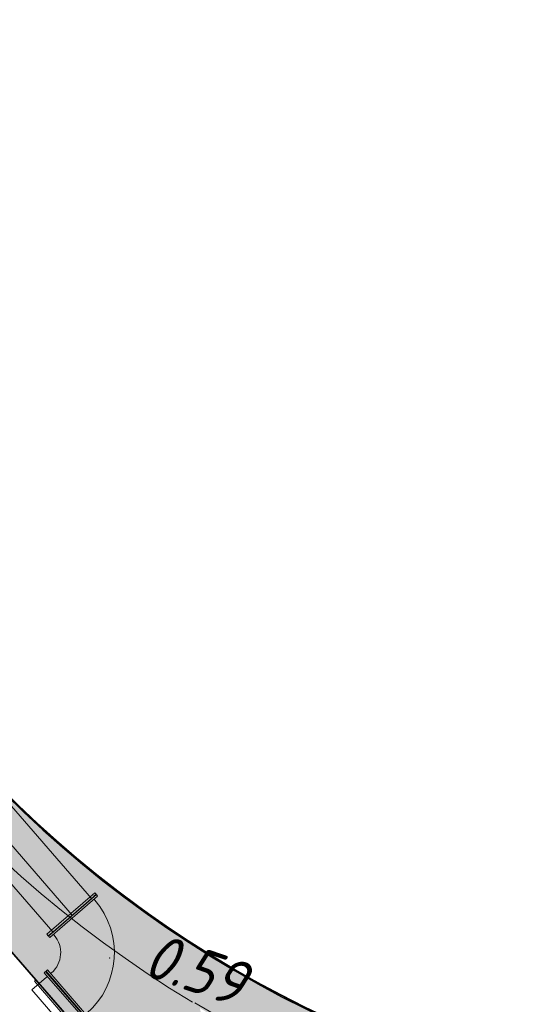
# Model space of a CAD drawing. Header units: metres. Extents: x 128615 to 129083, y 455669 to 456034.
# Tile 124 of 158: x 128803.54 to 128812.5, y 455871.12 to 455888.45. Entities that reach past the tile are written whole.
import ezdxf

# ---------------------------------------------------------------- set-up
doc = ezdxf.new("R2010")
doc.units = ezdxf.units.M
doc.linetypes.add('RI-AWZI_PROCESLEIDING', pattern=[18.450000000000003, 6, -1.8, 1.75, -1.8, 1.75, -1.8, 1.75, -1.8])
for name, color, linetype, lineweight in [('B-CO-BC-BETONVORM-G', 50, 'Continuous', 18), ('B-WE-OG-HOOGTELIJN-G', 7, 'Continuous', 18), ('B-XX-RI-AWZI_PROCESLEIDING-G', 30, 'RI-AWZI_PROCESLEIDING', 18), ('B-XX-VH-BESTRATING-V', 1, 'Continuous', 18)]:
    doc.layers.add(name, color=color, linetype=linetype, lineweight=lineweight)
for name, color, linetype in [('B-XX-GR-GRAS-G', 90, 'Continuous'), ('B-XX-GR-KRUIDEN-G', 98, 'Continuous'), ('B-XX-OG-BEBOUWING-G', 1, 'Continuous')]:
    doc.layers.add(name, color=color, linetype=linetype)
doc.styles.add('ISO', font='Iso.shx', dxfattribs={"height": 50})

# ---------------------------------------------------------------- blocks, each defined once
blk = doc.blocks.new('_TFNW900')
at = {"color": 0}
for p, q in [((-37.5, 557.5), (-4.999999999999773, 557.5)), ((-37.5, -557.5), (-37.5, 557.5)), ((-5, 506.9999999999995), (-4.999999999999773, 557.5)), ((-37.5, 475), (-36.49999999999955, 475)), ((2.273736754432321e-13, 502), (-5, 507)), ((-2.273736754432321e-13, -502), (2.273736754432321e-13, 502)), ((-37.5, -474.9999999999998), (-36.49999999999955, -475)), ((-2.273736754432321e-13, -502), (-5.000000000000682, -507.0000000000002)), ((-5.000000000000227, -557.5), (-5.000000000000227, -507)), ((-37.5, -557.5), (-5.000000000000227, -557.5))]:
    blk.add_line(p, q, dxfattribs=at)
blk.add_point((-2.273736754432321e-13, 0), dxfattribs=at)
blk = doc.blocks.new('FNZ900')
for p, q in [((-557.5, 37.50000000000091), (557.5, 37.50000000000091)), ((-557.5, 37.50000000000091), (-557.5, 5)), ((-557.5, 5), (557.5, 5.000000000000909)), ((-502, 0), (502, 0)), ((-472.5000000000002, 57.5), (-472.5000000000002, 37.5)), ((472.4999999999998, 57.5), (472.4999999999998, 37.5)), ((557.5, 37.50000000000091), (557.5, 5.000000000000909))]:
    blk.add_line(p, q)
blk.add_point((0, 0))
blk = doc.blocks.new('_QNW900s')
for radius in [1415, 470]:
    blk.add_arc((942.5, -942.5), radius, 90, 180)
blk.add_point((0, 0))
at = {"rotation": 90}
blk.add_blockref('FNZ900', (1000, 0), dxfattribs=at)
blk.add_blockref('FNZ900', (0, -1000))
blk = doc.blocks.new('_FMNW900(400)')
at = {"color": 0}
for p, q in [((133.75, 557.5), (133.7500000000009, -557.5)), ((166.2500000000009, 557.5), (133.75, 557.5)), ((166.2500000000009, 557.5), (166.2500000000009, -557.5)), ((362.4999999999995, -557.5), (362.4999999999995, 557.5)), ((362.4999999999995, 557.5), (394.9999999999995, 557.5)), ((395.0000000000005, -557.5), (394.9999999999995, 557.5)), ((0, 472.5000000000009), (0, -472.5)), ((0, 472.5000000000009), (342.5000000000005, 472.5)), ((342.5000000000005, 472.5), (362.5000000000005, 472.5)), ((400.0000000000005, -502), (400.0000000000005, 502)), ((0, -472.5), (342.5000000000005, -472.5)), ((342.5000000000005, -472.5), (362.5000000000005, -472.5)), ((166.2500000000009, -557.5), (133.7500000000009, -557.5)), ((362.4999999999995, -557.5), (395.0000000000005, -557.5))]:
    blk.add_line(p, q, dxfattribs=at)
for p in [(0, 0), (400.0000000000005, 0)]:
    blk.add_point(p, dxfattribs=at)

msp = doc.modelspace()

# ---------------------------------------------------------------- hatches: boundary and pattern name
at = {"layer": 'B-XX-GR-GRAS-G'}
h = msp.add_hatch(dxfattribs=at)
h.set_pattern_fill('CROSS', color=256, scale=0.09999999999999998, angle=-116.5632943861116, style=0)
h.set_pattern_definition([(340.9065815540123, (128738.9979208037, 455858.1422880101), (0.8077808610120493, 0.3923519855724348), [0.3174999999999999, -0.9525]), (70.90658155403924, (128739.0960088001, 455857.9403427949), (-0.3923519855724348, 0.8077808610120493), [0.3174999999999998, -0.9524999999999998])])
h.paths.add_polyline_path([(128845.8675353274, 455784.6485665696), (128847.5685110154, 455784.0597697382), (128847.7647766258, 455784.6267616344), (128846.0638009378, 455785.2155584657)])
h.paths.add_polyline_path([(128967.1055860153, 455860.4144094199), (128969.4210054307, 455866.8918425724), (128880.9006920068, 455904.409712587), (128810.0577815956, 455927.1027515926), (128808.0815679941, 455921.3936663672), (128811.5859768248, 455919.9881814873), (128842.9440111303, 455909.6012506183), (128874.3253125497, 455899.2845629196), (128897.3942134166, 455890.0887698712), (128932.249899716, 455875.2515896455), (128958.9784740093, 455863.874893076)])
edge = h.paths.add_edge_path()
edge.add_line((128984.0843231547, 455804.1850891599), (128953.5143684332, 455822.3927003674))
edge.add_line((128953.5143684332, 455822.3927003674), (128931.0817976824, 455759.6371250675))
edge.add_line((128931.0817976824, 455759.6371250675), (128923.691293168, 455762.2048782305))
edge.add_line((128923.691293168, 455762.2048782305), (128914.0269830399, 455765.5502024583))
edge.add_line((128914.0269830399, 455765.5502024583), (128897.845598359, 455770.6508317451))
edge.add_line((128897.845598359, 455770.6508317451), (128884.7246261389, 455774.2573768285))
edge.add_line((128884.7246261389, 455774.2573768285), (128872.548293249, 455777.8537726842))
edge.add_line((128872.548293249, 455777.8537726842), (128866.079626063, 455781.0475949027))
edge.add_line((128866.079626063, 455781.0475949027), (128866.0212588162, 455781.0678178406))
edge.add_line((128866.0212588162, 455781.0678178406), (128863.5642032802, 455773.7248399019))
edge.add_line((128863.5642032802, 455773.7248399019), (128871.5285838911, 455771.3053608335))
edge.add_line((128871.5285838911, 455771.3053608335), (128871.6722959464, 455771.410655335))
edge.add_arc((128873.3846396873, 455770.369334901), 2.004113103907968, 78.24944847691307, 148.6951358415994, ccw=False)
edge.add_line((128873.7927796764, 455772.3314488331), (128875.0821999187, 455772.0165345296))
edge.add_line((128875.0821999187, 455772.0165345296), (128927.2955738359, 455757.61301808))
edge.add_line((128927.2955738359, 455757.61301808), (128956.895554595, 455749.1705929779))
edge.add_line((128956.895554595, 455749.1705929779), (128984.0843231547, 455804.1850891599))
at = {"layer": 'B-XX-GR-KRUIDEN-G'}
h = msp.add_hatch(dxfattribs=at)
h.set_pattern_fill('SWAMP', color=256, scale=0.2, angle=-116.5632943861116, style=0)
h.set_pattern_definition([(340.9065815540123, (128738.9979208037, 455858.1422880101), (3.839350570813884, 3.326515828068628), [0.6349999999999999, -4.444999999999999]), (70.90658155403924, (128739.2979540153, 455858.0384307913), (-0.9611808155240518, 4.988231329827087), [0.3174999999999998, -8.481319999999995]), (70.90658155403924, (128739.3729632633, 455858.0124661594), (-0.9611808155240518, 4.988231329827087), [0.2539999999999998, -8.544819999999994]), (70.90658155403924, (128739.2229447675, 455858.0643954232), (-0.9611808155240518, 4.988231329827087), [0.2539999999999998, -8.544819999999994]), (40.90658155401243, (128739.4479706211, 455857.9865021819), (-0.9611719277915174, 4.988233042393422), [0.2032, -4.876799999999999]), (100.9065815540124, (128739.1479374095, 455858.0903594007), (-4.8005224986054, 1.661717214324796), [0.2032, -4.8768])])
edge = h.paths.add_edge_path()
edge.add_line((128948.4118116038, 455833.4579504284), (128948.6455033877, 455826.0782791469))
edge.add_line((128948.6455033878, 455826.0782791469), (128943.9095911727, 455812.3966981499))
edge.add_line((128943.9095911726, 455812.3966981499), (128941.3888850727, 455813.2785094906))
edge.add_line((128941.3888850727, 455813.2785094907), (128942.1339618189, 455815.4309623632))
edge.add_arc((128932.745274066, 455818.888458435), 10.00508554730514, -20.21683048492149, 71.17534409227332)
edge.add_line((128935.9736453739, 455828.358376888), (128892.1860483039, 455843.579290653))
edge.add_arc((128893.6952972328, 455847.9211051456), 4.596649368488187, -157.04283936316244, -109.16785423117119, ccw=False)
edge.add_arc((128894.4307678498, 455848.232645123), 5.395382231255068, 162.5112662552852, 202.9571606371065, ccw=False)
edge.add_line((128889.2847814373, 455849.8540560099), (128901.8557516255, 455885.6735668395))
edge.add_line((128901.8557516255, 455885.6735668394), (128887.2242848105, 455890.7225570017))
edge.add_line((128887.2242848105, 455890.7225570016), (128887.1817624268, 455890.5997140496))
edge.add_line((128887.1817624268, 455890.5997140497), (128874.5146120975, 455895.1035688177))
edge.add_line((128874.5146120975, 455895.1035688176), (128873.5283828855, 455892.2544503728))
edge.add_arc((128867.280722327, 455871.995513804), 21.20041917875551, 72.86074229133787, 176.4358647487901)
edge.add_line((128846.121308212, 455873.313454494), (128835.0103701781, 455877.1887525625))
edge.add_arc((128817.5916042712, 455889.2204382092), 21.17014088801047, -34.63404912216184, -24.22743715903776)
edge.add_line((128836.8971577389, 455880.5330640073), (128837.0847450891, 455880.5150973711))
edge.add_line((128837.0847450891, 455880.5150973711), (128838.2442237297, 455883.7950644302))
edge.add_line((128838.2442237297, 455883.7950644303), (128838.0851409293, 455883.9110295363))
edge.add_arc((128817.5916042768, 455889.2204382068), 21.17014088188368, -14.52468191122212, 21.05836036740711)
edge.add_line((128837.3478955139, 455896.8272655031), (128838.4437976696, 455897.45125095))
edge.add_line((128838.4437976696, 455897.45125095), (128836.9196742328, 455900.519436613))
edge.add_line((128836.9196742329, 455900.519436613), (128835.8290882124, 455899.9707426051))
edge.add_arc((128817.5916042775, 455889.2204382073), 21.17014088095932, 30.51773535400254, 65.7725628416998)
edge.add_line((128826.2789784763, 455908.5259916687), (128826.2969451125, 455908.713579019))
edge.add_line((128826.2969451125, 455908.7135790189), (128823.0169780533, 455909.8730576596))
edge.add_line((128823.0169780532, 455909.8730576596), (128822.9010129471, 455909.7139748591))
edge.add_arc((128817.591604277, 455889.2204382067), 21.17014088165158, 75.47531808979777, 155.5873596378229)
edge.add_line((128798.3142327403, 455897.9701702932), (128798.1176121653, 455897.9799474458))
edge.add_line((128798.1176121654, 455897.9799474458), (128797.7211869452, 455896.8585281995))
edge.add_line((128797.7211869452, 455896.8585281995), (128793.8072384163, 455898.2133509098))
edge.add_arc((128775.6531717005, 455909.0573338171), 21.14620778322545, -30.85117203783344, -24.45064201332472)
edge.add_line((128794.9029489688, 455900.3047239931), (128795.4902118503, 455900.2458409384))
edge.add_line((128795.4902118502, 455900.2458409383), (128796.7020683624, 455903.7467742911))
edge.add_line((128796.7020683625, 455903.746774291), (128796.1976420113, 455904.0486570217))
edge.add_arc((128775.6531716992, 455909.057333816), 21.14620778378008, -13.70124981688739, 21.18853243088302)
edge.add_line((128795.3698146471, 455916.7003760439), (128797.9082227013, 455917.9559061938))
edge.add_line((128797.9082227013, 455917.9559061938), (128796.4067381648, 455921.1222890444))
edge.add_line((128796.4067381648, 455921.1222890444), (128793.8362756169, 455919.8525566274))
edge.add_arc((128775.6531717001, 455909.0573338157), 21.1462077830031, 30.69740409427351, 65.54935799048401)
edge.add_line((128784.4057815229, 455928.3071110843), (128784.4646645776, 455928.8943739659))
edge.add_line((128784.4646645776, 455928.8943739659), (128780.9637312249, 455930.1062304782))
edge.add_line((128780.9637312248, 455930.1062304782), (128780.6618484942, 455929.6018041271))
edge.add_arc((128775.6531717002, 455909.0573338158), 21.14620778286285, 76.298750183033, 155.5095457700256)
edge.add_line((128756.4094808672, 455917.8233173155), (128755.8262168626, 455917.8979581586))
edge.add_line((128755.8262168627, 455917.8979581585), (128754.6142224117, 455914.3971073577))
edge.add_line((128754.6142224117, 455914.3971073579), (128755.1121866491, 455914.0802848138))
edge.add_arc((128775.6531716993, 455909.057333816), 21.1462077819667, 166.2589379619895, 191.7043835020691)
edge.add_line((128754.9466508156, 455904.7675673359), (128751.1985842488, 455903.6584638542))
edge.add_line((128751.1985842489, 455903.6584638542), (128751.1173775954, 455903.9197317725))
edge.add_line((128751.1173775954, 455903.9197317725), (128741.4969709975, 455907.2999279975))
edge.add_line((128741.4969709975, 455907.2999279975), (128757.0495062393, 455938.2990116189))
edge.add_line((128757.0495062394, 455938.2990116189), (128795.963293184, 455925.5684809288))
edge.add_line((128795.963293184, 455925.5684809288), (128808.0815679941, 455921.3936663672))
edge.add_line((128808.0815679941, 455921.3936663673), (128811.5859768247, 455919.9881814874))
edge.add_line((128811.5859768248, 455919.9881814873), (128842.9440111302, 455909.6012506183))
edge.add_line((128842.9440111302, 455909.6012506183), (128874.3253125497, 455899.2845629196))
edge.add_line((128874.3253125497, 455899.2845629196), (128897.3942134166, 455890.0887698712))
edge.add_line((128897.3942134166, 455890.0887698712), (128932.249899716, 455875.2515896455))
edge.add_line((128932.249899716, 455875.2515896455), (128958.9784740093, 455863.874893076))
edge.add_line((128958.9784740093, 455863.8748930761), (128948.4118116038, 455833.4579504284))
h.paths.add_polyline_path([(128845.694092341, 455904.4570519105), (128848.0856081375, 455905.5477301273), (128849.2310223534, 455903.2376735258), (128848.6444501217, 455901.5319182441), (128846.8291906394, 455902.1678003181)], flags=16)
at = {"layer": 'B-XX-VH-BESTRATING-V'}
h = msp.add_hatch(dxfattribs=at)
h.set_pattern_fill('AR-B88', color=256, scale=0.001999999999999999, angle=-116.5632943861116, style=0)
h.set_pattern_definition([(340.9065815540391, (222427.1499990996, -244828.0170875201), (0.1329372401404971, 0.384042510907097), []), (70.90658155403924, (222427.1499990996, -244828.0170875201), (-0.05908401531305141, 0.4505111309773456), [0.4063999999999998, -0.4063999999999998])])
h.paths.add_polyline_path([(128802.6831891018, 455871.9683862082), (128802.3461751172, 455873.6753526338), (128799.7344619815, 455873.2101704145), (128799.9911473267, 455871.4906072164)], flags=17)
h.paths.add_polyline_path([(128809.7716455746, 455870.5194527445, -0.3830161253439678), (128798.1585253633, 455894.985336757), (128798.0410408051, 455895.0629989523), (128798.7426580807, 455897.047754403), (128798.8906188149, 455897.0403969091, -0.3816233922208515), (128823.2619809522, 455908.681307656), (128823.3492469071, 455908.8010204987), (128824.2202072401, 455908.4931332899), (128824.5146119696, 455909.3436393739), (128823.0169780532, 455909.8730576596), (128822.9010129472, 455909.7139748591, 0.3645239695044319), (128798.3142327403, 455897.9701702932), (128798.1176121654, 455897.9799474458), (128797.7211869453, 455896.8585281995), (128797.6878571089, 455896.7642437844), (128793.7546200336, 455898.1257432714, 0.02914402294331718), (128794.9029489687, 455900.3047239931), (128795.4902118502, 455900.2458409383), (128796.7020683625, 455903.746774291), (128796.1976420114, 455904.0486570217, 0.1534224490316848), (128795.3698146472, 455916.7003760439), (128797.9082227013, 455917.9559061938), (128796.4067381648, 455921.1222890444), (128793.836275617, 455919.8525566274, 0.153253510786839), (128784.4057815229, 455928.3071110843), (128784.4646645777, 455928.8943739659), (128780.9637312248, 455930.1062304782), (128780.6618484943, 455929.6018041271, 0.3600753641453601), (128756.4094808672, 455917.8233173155), (128755.8262168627, 455917.8979581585), (128754.6142224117, 455914.3971073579), (128755.1121866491, 455914.0802848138, 0.1126862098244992), (128754.9672368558, 455904.6693726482), (128751.228268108, 455903.5629613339), (128751.4681974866, 455902.791031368), (128753.7546102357, 455903.4609714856), (128754.4147722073, 455901.0245720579), (128752.1405026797, 455900.3908550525), (128752.3841142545, 455899.5286384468), (128756.2328856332, 455900.6898615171), (128756.2729437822, 455900.5974951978, 0.1850112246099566), (128766.8871882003, 455889.8136429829), (128766.8125473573, 455889.2303789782), (128768.6815525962, 455888.5834183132), (128768.0780292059, 455886.8559226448), (128758.9954711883, 455890.0228108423), (128750.6369597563, 455892.9361511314), (128750.9249881, 455893.8376432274), (128746.1363612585, 455895.4945688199), (128745.0365227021, 455892.3228495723, 0.145715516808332), (128741.8477927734, 455889.9544302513, -0.3237883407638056), (128749.4031400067, 455892.2733416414), (128767.1030434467, 455886.1714937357), (128768.6009545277, 455885.6525632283), (128768.9522127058, 455886.6663736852), (128771.9254436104, 455885.6870242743), (128771.6102218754, 455884.6115276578), (128780.1756717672, 455881.6469653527), (128791.5501526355, 455877.7101819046, -0.1901935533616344), (128799.0036448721, 455871.3153469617), (128799.9911473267, 455871.4906072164), (128799.7344619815, 455873.2101704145), (128802.3461751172, 455873.6753526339), (128802.6831891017, 455871.9683862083), (128803.3650649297, 455872.0894043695), (128804.9044082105, 455870.3143797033), (128805.6418993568, 455866.7162066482), (128804.8351694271, 455864.5433848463), (128800.4828560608, 455863.6959360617), (128800.1636573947, 455861.953330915), (128804.3746034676, 455860.4957017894), (128801.189211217, 455851.2934192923), (128801.8191947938, 455851.0775833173), (128806.9899085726, 455866.0979061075), (128809.2715134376, 455865.3078385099), (128809.5798165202, 455866.1984955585), (128807.4969410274, 455866.9266101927), (128806.7155608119, 455871.0576591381, 0.02837327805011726), (128808.8418721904, 455869.94306667), (128808.8320950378, 455869.7464460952), (128810.5925307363, 455869.1241265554), (128810.8869354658, 455869.9746326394), (128809.7642880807, 455870.3714920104)])
h.paths.add_polyline_path([(128802.1708073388, 455874.7161668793), (128798.1990629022, 455874.016585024, -0.00197751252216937), (128798.2689034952, 455873.9273473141), (128802.2531375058, 455874.6291290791, -0.001414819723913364)], flags=0)
h.paths.add_polyline_path([(128799.2250375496, 455875.0005329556, -1), (128799.9806637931, 455874.7389711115, -1)], flags=0)
h.paths.add_polyline_path([(128795.5535477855, 455877.1010864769), (128794.9865558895, 455877.2973520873), (128795.1828215, 455877.8643439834), (128795.7498133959, 455877.6680783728)], flags=0)
h.paths.add_polyline_path([(128795.0846886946, 455877.5808480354, -1), (128795.6516805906, 455877.3845824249, -1)], flags=0)
h.paths.add_polyline_path([(128789.8363600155, 455884.0321790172, -1), (128789.9308586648, 455883.9994680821, -1)], flags=0)
h.paths.add_polyline_path([(128789.5422703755, 455884.3809320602, -1), (128789.7312676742, 455884.3155101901, -1)], flags=0)
h.paths.add_polyline_path([(128789.7062138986, 455884.7031730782, -1), (128789.8007125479, 455884.6704621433, -1)], flags=0)
h.paths.add_polyline_path([(128789.1901890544, 455884.2549662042, -1), (128789.2846877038, 455884.2222552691, -1)], flags=0)
h.paths.add_polyline_path([(128781.9076581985, 455884.7022655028), (128781.5157294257, 455884.1839190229), (128780.9016399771, 455884.3964875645), (128780.9140405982, 455885.0462086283), (128781.5357940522, 455885.2351897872)], flags=16)
h.paths.add_polyline_path([(128770.2230062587, 455889.5529180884), (128769.9358075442, 455889.1015149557), (128767.7981038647, 455889.8415879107), (128767.8655687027, 455890.3687766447, -0.3785461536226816), (128756.1487559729, 455914.4874992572), (128755.6973528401, 455914.7746979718), (128756.4374257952, 455916.9124016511), (128756.9646145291, 455916.8449368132, -0.3786081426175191), (128781.0875670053, 455928.5605714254), (128781.3605012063, 455929.0166266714), (128783.4982048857, 455928.2765537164), (128783.4448275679, 455927.7442016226, -0.1719370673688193), (128793.4723990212, 455918.6689969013), (128795.985380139, 455919.910335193), (128796.7157271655, 455918.3701539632), (128794.2182550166, 455917.1348712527, -0.1722066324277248), (128795.1564093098, 455903.6229385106), (128795.6124645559, 455903.3500043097), (128794.8723916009, 455901.2123006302), (128794.340039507, 455901.265677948, -0.3784841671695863)], flags=16)
h.paths.add_polyline_path([(128772.6322610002, 455885.201210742), (128772.0652691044, 455885.3974763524), (128772.2615347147, 455885.9644682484), (128772.8285266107, 455885.768202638)], flags=16)
h.paths.add_polyline_path([(128772.1634019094, 455885.6809723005, -1), (128772.7303938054, 455885.48470669, -1)], flags=0)
h.paths.add_polyline_path([(128746.8429795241, 455893.7547216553), (128746.2759876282, 455893.9509872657), (128746.4722532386, 455894.5179791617), (128747.0392451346, 455894.3217135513)], flags=16)
h.paths.add_polyline_path([(128746.3741204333, 455894.2344832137, -1), (128746.9411123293, 455894.0382176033, -1)], flags=0)
h.paths.add_polyline_path([(128786.8876797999, 455882.5506637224), (128788.2286606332, 455882.0864799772), (128788.4249262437, 455882.6534718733), (128787.0839454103, 455883.1176556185)], flags=8)
h.paths.add_polyline_path([(128787.8560286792, 455886.7387165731), (128789.8270005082, 455886.0564599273), (128790.0232661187, 455886.6234518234), (128788.0522942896, 455887.3057084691)], flags=8)
h.paths.add_polyline_path([(128780.9670642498, 455884.5893507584), (128781.6393546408, 455884.3566358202), (128781.8159936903, 455884.8669285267), (128781.1437032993, 455885.0996434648)], flags=8)
h.paths.add_polyline_path([(128790.3023911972, 455883.5528374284), (128790.9593818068, 455883.3254185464), (128791.1556474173, 455883.8924104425), (128790.4986568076, 455884.1198293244)], flags=8)
edge = h.paths.add_edge_path(flags=16)
edge.add_arc((128786.9524666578, 455865.1426516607), 14.3259422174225, 37.8213863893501, 70.95297360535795)
edge.add_line((128791.6276532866, 455878.6842634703), (128773.0238165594, 455885.1535321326))
edge.add_line((128773.0238165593, 455885.1535321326), (128773.3153738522, 455886.0005636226))
edge.add_line((128773.3153738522, 455886.0005636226), (128769.6490773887, 455887.2857430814))
edge.add_line((128769.6490773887, 455887.2857430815), (128769.9427154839, 455888.1467148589))
edge.add_line((128769.9427154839, 455888.1467148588), (128770.3133981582, 455888.0183845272))
edge.add_line((128770.3133981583, 455888.0183845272), (128770.6302207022, 455888.5163487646))
edge.add_arc((128775.6531717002, 455909.0573338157), 21.14620778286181, -103.7410620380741, -33.63390409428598)
edge.add_line((128793.2593696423, 455897.3447808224), (128797.3878885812, 455895.9156840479))
edge.add_line((128797.3878885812, 455895.915684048), (128796.9581335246, 455894.6999803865))
edge.add_line((128796.9581335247, 455894.6999803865), (128797.1153368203, 455894.5960624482))
edge.add_arc((128817.5916042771, 455889.2204382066), 21.17014088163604, 165.2901148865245, 223.5699829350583)
edge.add_line((128802.2531375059, 455874.6291290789), (128798.2689034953, 455873.927347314))
h = msp.add_hatch(dxfattribs=at)
h.set_pattern_fill('AR-B88', color=256, scale=0.001999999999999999, angle=-116.5632943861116, style=0)
h.set_pattern_definition([(340.9065815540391, (222427.2334215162, -244865.0047561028), (0.1329372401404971, 0.384042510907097), []), (70.90658155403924, (222427.2334215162, -244865.0047561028), (-0.05908401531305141, 0.4505111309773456), [0.4063999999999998, -0.4063999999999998])])
h.paths.add_polyline_path([(128848.0971045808, 455878.635931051, -0.4037405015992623), (128873.2287957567, 455891.4051268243), (128873.5244922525, 455892.2556497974, 0.4868956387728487), (128846.1151016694, 455873.2097112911), (128834.9511693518, 455877.1034928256, 0.04666700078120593), (128836.8971577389, 455880.5330640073), (128837.0847450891, 455880.5150973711), (128838.2442237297, 455883.7950644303), (128838.0851409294, 455883.9110295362, 0.156520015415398), (128837.3478955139, 455896.827265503), (128838.4437976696, 455897.45125095), (128836.9196742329, 455900.519436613), (128835.8290882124, 455899.9707426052, 0.1550531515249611), (128826.2789784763, 455908.5259916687), (128826.2969451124, 455908.7135790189), (128824.5146119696, 455909.3436393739), (128824.2202072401, 455908.4931332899), (128825.3340023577, 455908.0994032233), (128825.3205751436, 455907.9592113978, -0.1738342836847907), (128835.4657427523, 455898.7804478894), (128836.5160855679, 455899.3088947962), (128837.2594004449, 455897.8125408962), (128836.2169129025, 455897.2189686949, -0.1740133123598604), (128837.0524737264, 455883.5500615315), (128837.1721865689, 455883.4627955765), (128836.4705692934, 455881.478040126), (128836.3303774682, 455881.4914673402, -0.3844101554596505), (128811.8267057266, 455869.7873592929), (128811.7490435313, 455869.6698747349), (128810.8869354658, 455869.9746326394), (128810.5925307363, 455869.1241265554), (128812.1120620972, 455868.5869674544), (128812.2159800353, 455868.7441707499, 0.07544990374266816), (128818.5706738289, 455868.0729492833, 0.07589524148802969), (128824.8361656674, 455869.3284499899), (128826.3976501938, 455866.1488804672), (128827.2047040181, 455866.5576945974), (128826.1752094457, 455868.7079874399), (128828.4456792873, 455869.8032831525), (128829.4583531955, 455867.6595790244), (128832.7670077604, 455866.4857812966), (128833.0882556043, 455867.3781987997), (128830.0883369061, 455868.4308349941), (128828.7671010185, 455871.2403620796), (128828.8525096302, 455871.2937297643, 0.08531439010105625), (128834.1918941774, 455876.0825068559), (128837.7766362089, 455874.850374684), (128842.5594630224, 455873.1541507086), (128846.0838651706, 455871.9276488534), (128846.0810004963, 455871.8227441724, 0.1974429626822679), (128852.3271716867, 455856.9670565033), (128850.4531680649, 455851.7043292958), (128837.7009904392, 455856.1264283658), (128837.4045707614, 455855.2651000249), (128841.2029329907, 455853.9566605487), (128840.2940743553, 455851.3180823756, -0.03739428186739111), (128840.2171224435, 455851.0270438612, -0.0366327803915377), (128840.1005161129, 455850.7561483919), (128837.9778480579, 455844.5936657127, -0.02691818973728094), (128837.9180416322, 455844.3852272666, -0.02615719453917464), (128837.8387947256, 455844.1899691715), (128836.9097664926, 455841.4928350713), (128836.1198297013, 455841.7703814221), (128834.2752362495, 455836.4663716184), (128835.044899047, 455836.1989614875), (128833.9672562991, 455833.0983045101, 0.04583804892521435), (128834.7845963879, 455832.7170226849), (128835.7157441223, 455835.3939975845), (128836.2000348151, 455836.7517529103), (128835.4308187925, 455837.03347389), (128836.694533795, 455840.6411847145), (128837.4668797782, 455840.3769051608), (128841.9721584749, 455853.3663621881), (128875.616844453, 455841.6266952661), (128872.6042422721, 455832.6313486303), (128869.4363862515, 455823.6340851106), (128868.9275225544, 455823.8103949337), (128868.6019804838, 455822.8506645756), (128868.0093077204, 455821.190477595), (128868.4012366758, 455821.0537541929, 0.05439538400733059), (128869.3766180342, 455820.7581588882), (128873.2027955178, 455831.5751975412), (128875.0930636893, 455836.9640584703, -0.0412858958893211), (128875.1754991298, 455837.2859374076, -0.04334982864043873), (128875.3176973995, 455837.6044542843), (128877.0161506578, 455842.4464806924), (128860.0173804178, 455848.3648314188), (128851.3064607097, 455851.4074056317), (128853.0583824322, 455856.2732795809, 0.3272972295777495), (128877.9961818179, 455853.7020223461), (128879.4539705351, 455851.9601852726), (128881.0431873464, 455853.2495140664), (128880.1699822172, 455854.3809194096), (128882.1130744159, 455856.0401414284), (128883.0879052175, 455854.9247671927), (128883.6943496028, 455855.4497789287), (128882.3422394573, 455857.0749083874), (128882.4127906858, 455857.1464639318, 0.5271845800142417), (128875.6562547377, 455891.4715256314), (128874.8988719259, 455891.7329317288), (128874.6549034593, 455890.9093898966, -0.402981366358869), (128886.4646925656, 455865.3548980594, -1)])
h.paths.add_polyline_path([(128876.3997198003, 455841.651282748), (128877.6867014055, 455841.2057909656), (128877.8829670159, 455841.7727828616), (128876.5959854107, 455842.218274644)], flags=24)
h = msp.add_hatch(dxfattribs=at)
h.set_pattern_fill('BRICK', color=256, scale=0.03307086, angle=-116.5097316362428)
h.set_pattern_definition([(340.9065815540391, (128781.00315288, 455850.7668853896), (0.0686929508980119, 0.1984471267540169), []), (70.90658155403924, (128781.00315288, 455850.7668853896), (-0.3968942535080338, 0.1373859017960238), [0.2099999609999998, -0.2099999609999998]), (70.90658155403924, (128781.2016000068, 455850.6981924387), (-0.3968942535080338, 0.1373859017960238), [-0.2099999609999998, 0.2099999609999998])])
edge = h.paths.add_edge_path()
edge.add_line((128831.6126664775, 455838.8346340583), (128839.0652869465, 455860.4902585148))
edge.add_line((128839.0652869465, 455860.4902585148), (128836.3034510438, 455861.4412710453))
edge.add_line((128836.3034510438, 455861.4412710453), (128833.541615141, 455862.3922835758))
edge.add_arc((128834.2946828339, 455864.407557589), 2.151381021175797, 165.7586443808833, 249.5102871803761, ccw=False)
edge.add_line((128832.2094179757, 455864.936812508), (128832.7229766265, 455866.3634640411))
edge.add_line((128832.7229766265, 455866.3634640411), (128829.5305935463, 455867.4960062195))
edge.add_line((128829.5305935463, 455867.4960062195), (128825.7790093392, 455865.6897798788))
edge.add_line((128825.7790093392, 455865.6897798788), (128824.1892600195, 455861.2288345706))
edge.add_line((128824.1892600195, 455861.2288345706), (128829.3480097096, 455859.4118744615))
edge.add_arc((128828.6821113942, 455857.5376763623), 1.98897940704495, -20.160679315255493, 70.43999003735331, ccw=False)
edge.add_line((128830.5492255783, 455856.8521665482), (128825.085613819, 455841.0700632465))
edge.add_arc((128820.6003911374, 455842.5189337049), 4.713432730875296, 246.4303146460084, 342.09788309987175, ccw=False)
edge.add_line((128818.7156584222, 455838.1987218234), (128794.9887339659, 455846.4591081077))
edge.add_line((128794.9887339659, 455846.4591081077), (128740.4443933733, 455865.3829613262))
edge.add_arc((128742.7378552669, 455872.1050294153), 7.102546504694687, 156.7495911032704, 251.16118143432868, ccw=False)
edge.add_line((128736.2121179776, 455874.9087625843), (128740.8492055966, 455888.4475361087))
edge.add_arc((128747.4193090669, 455885.7839878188), 7.08948158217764, 110.50432189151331, 157.9321541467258, ccw=False)
edge.add_line((128744.936019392, 455892.4243207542), (128746.0560372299, 455895.6599412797))
edge.add_line((128746.0560372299, 455895.6599412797), (128750.9663574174, 455893.9602221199))
edge.add_line((128750.9663574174, 455893.9602221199), (128752.5278960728, 455898.5416274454))
edge.add_line((128752.5278960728, 455898.5416274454), (128752.0152830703, 455900.3559231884))
edge.add_line((128752.0152830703, 455900.3559231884), (128751.9765845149, 455900.3451798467))
edge.add_line((128751.9765845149, 455900.3451798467), (128751.0126086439, 455903.818817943))
edge.add_line((128751.0126086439, 455903.818817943), (128743.3040688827, 455906.5354959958))
edge.add_line((128743.3040688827, 455906.5354959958), (128719.892912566, 455838.9029857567))
edge.add_line((128719.892912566, 455838.9029857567), (128720.2712589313, 455838.7734198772))
edge.add_line((128720.2712589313, 455838.7734198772), (128743.5504862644, 455906.0245387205))
edge.add_line((128743.5504862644, 455906.0245387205), (128750.6829467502, 455903.5108851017))
edge.add_line((128750.6829467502, 455903.5108851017), (128752.1090925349, 455898.5527556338))
edge.add_line((128752.1090925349, 455898.5527556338), (128750.717407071, 455894.4696833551))
edge.add_line((128750.717407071, 455894.4696833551), (128745.8088863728, 455896.1687796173))
edge.add_line((128745.8088863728, 455896.1687796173), (128744.6185725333, 455892.7300809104))
edge.add_arc((128747.419309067, 455885.7839878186), 7.489481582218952, 111.9598016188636, 158.0177529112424)
edge.add_line((128740.4743136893, 455888.5874452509), (128735.6521931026, 455874.5084362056))
edge.add_arc((128742.711383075, 455872.0759849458), 7.466524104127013, 160.9871051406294, 251.273710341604)
edge.add_line((128740.3142736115, 455865.0047157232), (128794.856583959, 455846.0815660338))
edge.add_line((128794.856583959, 455846.0815660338), (128818.5714073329, 455837.8252763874))
edge.add_arc((128820.6003911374, 455842.5189337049), 5.113432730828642, 246.6220382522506, 342.0506229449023)
edge.add_line((128825.4649488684, 455840.9430934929), (128830.9260443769, 455856.717928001))
edge.add_arc((128828.6821113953, 455857.5376763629), 2.388979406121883, 339.9318582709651, 430.4537588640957)
edge.add_line((128829.4813863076, 455859.7889831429), (128824.7008226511, 455861.4727425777))
edge.add_line((128824.7008226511, 455861.4727425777), (128826.1020253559, 455865.4046131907))
edge.add_line((128826.1020253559, 455865.4046131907), (128829.4604913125, 455867.0964502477))
edge.add_line((128829.4604913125, 455867.0964502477), (128832.2105117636, 455866.120842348))
edge.add_line((128832.2105117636, 455866.120842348), (128831.8267665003, 455865.0548087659))
edge.add_arc((128834.2946828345, 455864.4075575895), 2.551381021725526, 165.3042260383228, 249.6319906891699)
edge.add_line((128833.4066780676, 455862.0156979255), (128838.5569163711, 455860.2422612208))
edge.add_line((128838.5569163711, 455860.2422612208), (128831.2322111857, 455838.9583295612))
edge.add_arc((128836.4510621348, 455837.3560573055), 5.459274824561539, 162.9326608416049, 251.688394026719)
edge.add_line((128834.7358411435, 455832.1732300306), (128868.2102711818, 455820.5590485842))
edge.add_arc((128870.243457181, 455825.3755239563), 5.22802833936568, 247.1138597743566, 340.4610631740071)
edge.add_line((128875.1704265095, 455823.6270235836), (128882.5907182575, 455844.7795449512))
edge.add_arc((128880.2053561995, 455845.6949556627), 2.55498119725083, 339.0051081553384, 400.5811834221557)
edge.add_line((128882.1458260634, 455847.357034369), (128879.1820600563, 455850.9862143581))
edge.add_line((128879.1820600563, 455850.9862143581), (128886.2461834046, 455856.9579368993))
edge.add_arc((128882.7728296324, 455860.6776088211), 5.089218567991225, 313.038728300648, 342.0620473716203)
edge.add_line((128887.6146643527, 455859.110196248), (128893.0181774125, 455874.5159597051))
edge.add_arc((128882.8722026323, 455877.7590635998), 10.65169127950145, 342.2738127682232, 419.290512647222)
edge.add_line((128888.3118646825, 455886.917043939), (128886.2148499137, 455887.872679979))
edge.add_line((128886.2148499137, 455887.872679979), (128886.1094443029, 455887.4783866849))
edge.add_line((128886.1094443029, 455887.4783866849), (128888.1745737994, 455886.5274173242))
edge.add_arc((128882.8857705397, 455877.7600346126), 10.23906438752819, -17.723255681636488, 58.900096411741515, ccw=False)
edge.add_line((128892.6388684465, 455874.6430616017), (128887.2355901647, 455859.2379771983))
edge.add_arc((128882.7728296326, 455860.677608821), 4.689218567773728, 313.1287842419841, 342.12093767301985, ccw=False)
edge.add_line((128885.978569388, 455857.2553283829), (128883.1729931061, 455854.8264816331))
edge.add_line((128883.1729931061, 455854.8264816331), (128878.5836409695, 455851.0866857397))
edge.add_line((128878.5836409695, 455851.0866857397), (128881.839104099, 455847.1002356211))
edge.add_arc((128880.2053561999, 455845.6949556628), 2.15498119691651, -21.143024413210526, 40.70070699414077, ccw=False)
edge.add_line((128882.2152704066, 455844.9176598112), (128877.8010034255, 455832.3322089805))
edge.add_line((128877.8010034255, 455832.3322089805), (128874.7932273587, 455823.7601450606))
edge.add_arc((128870.243457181, 455825.3755239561), 4.828028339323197, 246.96541338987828, 340.45278373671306, ccw=False)
edge.add_line((128868.354313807, 455820.9324400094), (128834.8638834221, 455832.552191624))
edge.add_arc((128836.4510621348, 455837.3560573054), 5.059274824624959, 163.0072479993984, 251.7166439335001, ccw=False)

# ---------------------------------------------------------------- linework, layer by layer
at = {"layer": 'B-CO-BC-BETONVORM-G'}
for points in [[(128804.8082566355, 455872.9883225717), (128789.9883437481, 455890.0775634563, -0.02164371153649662), (128789.9481458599, 455890.1281856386), (128787.9023932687, 455892.9467699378)], [(128804.1283183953, 455872.3986752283), (128789.3084055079, 455889.4879161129, -0.02164371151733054), (128789.2197764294, 455889.599528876), (128787.174023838, 455892.4181131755)]]:
    msp.add_lwpolyline(points, format="xyb", dxfattribs=at)
at = {"layer": 'B-XX-OG-BEBOUWING-G'}
msp.add_lwpolyline([(128798.8906188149, 455897.0403969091), (128798.7426580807, 455897.047754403), (128798.0410408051, 455895.0629989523), (128798.1585253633, 455894.9853367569, 0.3830161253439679), (128809.7716455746, 455870.5194527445), (128809.7642880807, 455870.3714920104), (128811.7490435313, 455869.6698747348), (128811.8267057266, 455869.7873592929, 0.3844101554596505), (128836.3303774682, 455881.4914673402), (128836.4705692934, 455881.478040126), (128837.1721865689, 455883.4627955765), (128837.0524737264, 455883.5500615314, 0.3830161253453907), (128825.3205751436, 455907.9592113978), (128825.3340023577, 455908.0994032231), (128823.3492469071, 455908.8010204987), (128823.2619809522, 455908.681307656, 0.3816233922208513)], format="xyb", close=True, dxfattribs=at)
for points in [[(128798.1021068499, 455894.7844534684, 0.3827550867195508), (128809.8930678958, 455870.4495934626), (128809.889753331, 455870.2994323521), (128811.7832893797, 455869.6074350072), (128811.8850581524, 455869.7715532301, 0.3836711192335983), (128836.3322608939, 455881.4995842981)], [(128780.1756717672, 455881.6469653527), (128791.5404289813, 455877.7135431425, -0.1903928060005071), (128799.0036448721, 455871.3153469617), (128803.3650649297, 455872.0894043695), (128804.9044082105, 455870.3143797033), (128805.6418993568, 455866.7162066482), (128804.8351694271, 455864.5433848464), (128800.4828560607, 455863.6959360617), (128800.1636573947, 455861.9533309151), (128804.3746034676, 455860.4957017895), (128801.189211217, 455851.2934192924)]]:
    msp.add_lwpolyline(points, format="xyb", dxfattribs=at)
msp.add_lwpolyline([(128800.286036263, 455862.5224122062), (128800.4828560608, 455863.6959360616), (128802.5575551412, 455864.1539881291), (128803.5305225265, 455864.2762873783), (128804.8351694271, 455864.5433848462), (128805.6418993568, 455866.716206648), (128804.9044082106, 455870.3143797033), (128803.3650649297, 455872.0894043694)], dxfattribs=at)
at = {"layer": 'B-XX-RI-AWZI_PROCESLEIDING-G'}
msp.add_lwpolyline([(128804.4682875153, 455872.6934989), (128789.6483746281, 455889.7827397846, -0.02164371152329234), (128789.5839611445, 455889.8638572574), (128787.5411475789, 455892.6783922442)], format="xyb", dxfattribs=at)
at = {"layer": 'B-XX-VH-BESTRATING-V'}
for centre, radius, start, end in [((128817.5478582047, 455889.2273167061), 21.13395356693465, 159.5875882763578, 238.748973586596), ((128817.5478582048, 455889.2273167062), 20.24954900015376, 163.9623609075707, 247.7407661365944), ((128817.5759106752, 455889.2576195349), 20.26878870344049, 253.6476495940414, 337.5926627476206), ((128817.591604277, 455889.2204382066), 21.13395356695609, 238.748973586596, 321.6770552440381)]:
    msp.add_arc(centre, radius, start, end, dxfattribs=at)

# ---------------------------------------------------------------- block references
at = {"layer": 'B-CO-BC-BETONVORM-G'}
for name, p, xscale, yscale, zscale, rotation in [('_QNW900s', (128805.1234511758, 455871.9380121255), 0.001, 0.001, 0.001, 220.9320657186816), ('_TFNW900', (128804.4682874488, 455872.6934990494), 0.001, 0.001, 0.001, 310.9320657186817), ('_FMNW900(400)', (128804.065769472, 455871.0207829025), 0.0009999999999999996, 0.0009999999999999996, 0.0009999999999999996, 40.93206427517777)]:
    msp.add_blockref(name, p, dxfattribs=dict(at, xscale=xscale, yscale=yscale, zscale=zscale, rotation=rotation))

# ---------------------------------------------------------------- texts
at = {"layer": 'B-WE-OG-HOOGTELIJN-G', "style": 'ISO', "oblique": 13.5}
msp.add_text('0.59', height=0.7999999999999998, rotation=341.1994003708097, dxfattribs=at).set_placement((128805.6810928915, 455871.6466399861, 0.585802))

doc.saveas('drawing.dxf')
